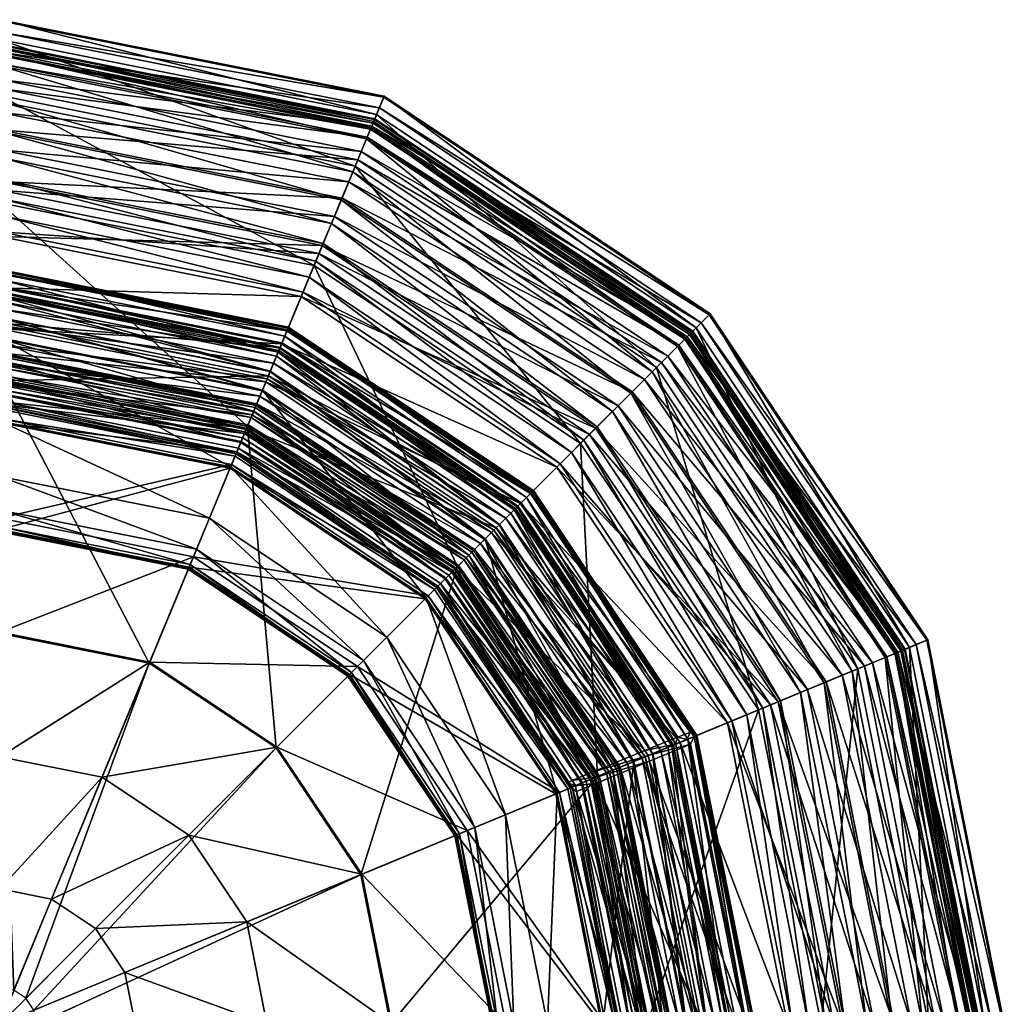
# Model space of a CAD drawing. Header units: inches. Extents: x -379.3 to -319, y -384.5 to -324.2.
# Tile 10 of 10: x -348.5 to -319, y -353.8 to -324.2. Entities that reach past the tile are written whole.
import ezdxf

# ---------------------------------------------------------------- set-up
doc = ezdxf.new("R2010")
doc.units = ezdxf.units.IN
doc.header["$MEASUREMENT"] = 0
doc.layers.get('0').update_dxf_attribs({"color": 36, "true_color": 0x863b08})

msp = doc.modelspace()

# ---------------------------------------------------------------- meshes
at = {"color": 18, "true_color": 0x000000}
mesh = msp.add_polyface(dxfattribs=at)
corners = [(-339.689, -331.582, 1.912), (-349.12, -329.706, 1.912), (-349.12, -326.481, 2.537), (-338.455, -328.603, 2.537), (-349.12, -324.802, 3.476), (-337.812, -327.052, 3.476), (-349.12, -324.21, 4.785), (-337.585, -326.504, 4.785), (-349.12, -324.245, 6.517), (-337.599, -326.537, 6.517), (-349.12, -324.586, 8.188), (-337.729, -326.852, 8.188), (-349.12, -325.187, 9.334), (-337.959, -327.406, 9.334), (-349.12, -326.004, 10.045), (-338.272, -328.162, 10.045), (-349.12, -326.994, 10.405), (-338.651, -329.077, 10.405), (-349.12, -328.115, 10.504), (-339.08, -330.112, 10.504), (-349.12, -329.322, 10.428), (-339.542, -331.227, 10.428), (-339.637, -331.457, 10.395), (-349.12, -329.571, 10.395), (-349.12, -329, 10.541), (-339.418, -330.929, 10.541), (-349.12, -328.344, 10.785), (-339.168, -330.324, 10.785), (-349.12, -327.577, 11.16), (-338.874, -329.615, 11.16), (-349.12, -326.669, 11.697), (-338.526, -328.776, 11.697), (-349.12, -325.593, 12.43), (-338.115, -327.782, 12.43), (-349.12, -325.243, 12.73), (-337.981, -327.459, 12.73), (-349.12, -325.034, 13.653), (-337.901, -327.265, 13.653), (-349.12, -324.948, 15.061), (-337.868, -327.186, 15.061), (-349.12, -324.971, 16.817), (-337.877, -327.207, 16.817), (-349.12, -325.087, 18.782), (-337.921, -327.314, 18.782), (-349.12, -325.28, 20.818), (-337.995, -327.493, 20.818), (-349.12, -325.537, 22.788), (-338.093, -327.73, 22.788), (-349.12, -326.273, 25.424), (-338.375, -328.41, 25.424), (-349.12, -327.517, 27.804), (-338.851, -329.56, 27.804), (-349.12, -329.066, 29.941), (-339.444, -330.99, 29.941)]
mesh.append_faces([[corners[k] for k in face] for face in [(0, 1, 2, 0), (2, 3, 0, 2), (3, 2, 4, 3), (4, 5, 3, 4), (5, 4, 6, 5), (6, 7, 5, 6), (7, 6, 8, 7), (8, 9, 7, 8), (9, 8, 10, 9), (10, 11, 9, 10), (11, 10, 12, 11), (12, 13, 11, 12), (13, 12, 14, 13), (14, 15, 13, 14), (15, 14, 16, 15), (16, 17, 15, 16), (17, 16, 18, 17), (18, 19, 17, 18), (19, 18, 20, 19), (20, 21, 19, 20), (22, 23, 24, 22), (24, 25, 22, 24), (25, 24, 26, 25), (26, 27, 25, 26), (27, 26, 28, 27), (28, 29, 27, 28), (29, 28, 30, 29), (30, 31, 29, 30), (31, 30, 32, 31), (32, 33, 31, 32), (33, 32, 34, 33), (34, 35, 33, 34), (35, 34, 36, 35), (36, 37, 35, 36), (37, 36, 38, 37), (38, 39, 37, 38), (39, 38, 40, 39), (40, 41, 39, 40), (41, 40, 42, 41), (42, 43, 41, 42), (43, 42, 44, 43), (44, 45, 43, 44), (45, 44, 46, 45), (46, 47, 45, 46), (47, 46, 48, 47), (48, 49, 47, 48), (49, 48, 50, 49), (50, 51, 49, 50), (51, 50, 52, 51), (52, 53, 51, 52)]], dxfattribs={"vtx2": -1, "vtx3": -1, "color": 18})
mesh = msp.add_polyface(dxfattribs=at)
corners = [(-321.821, -343.043, 3.476), (-328.226, -333.457, 3.476), (-327.807, -333.038, 4.785), (-321.274, -342.816, 4.785), (-327.832, -333.063, 6.517), (-321.306, -342.83, 6.517), (-328.073, -333.304, 8.188), (-321.621, -342.96, 8.188), (-328.498, -333.728, 9.334), (-328.329, -333.56, 15.061), (-321.955, -343.098, 15.061), (-322.035, -343.131, 13.653), (-328.345, -333.576, 16.817), (-338.455, -328.603, 2.537), (-329.413, -334.644, 2.537), (-331.693, -336.924, 1.912), (-337.812, -327.052, 3.476), (-337.585, -326.504, 4.785), (-337.599, -326.537, 6.517), (-337.729, -326.852, 8.188), (-337.959, -327.406, 9.334), (-338.272, -328.162, 10.045), (-329.076, -334.306, 10.045), (-338.651, -329.077, 10.405), (-329.776, -335.007, 10.405), (-339.08, -330.112, 10.504), (-330.569, -335.799, 10.504), (-338.874, -329.615, 11.16), (-330.188, -335.419, 11.16), (-330.731, -335.961, 10.785), (-338.526, -328.776, 11.697), (-329.546, -334.777, 11.697), (-338.115, -327.782, 12.43), (-328.785, -334.015, 12.43), (-337.981, -327.459, 12.73), (-328.538, -333.769, 12.73), (-337.901, -327.265, 13.653), (-328.39, -333.62, 13.653), (-337.868, -327.186, 15.061), (-337.877, -327.207, 16.817), (-337.921, -327.314, 18.782), (-328.427, -333.658, 18.782), (-337.995, -327.493, 20.818), (-328.564, -333.795, 20.818), (-338.093, -327.73, 22.788), (-328.745, -333.976, 22.788), (-338.375, -328.41, 25.424), (-329.266, -334.496, 25.424), (-338.851, -329.56, 27.804), (-330.146, -335.376, 27.804), (-339.444, -330.99, 29.941)]
mesh.append_faces([[corners[k] for k in face] for face in [(0, 1, 2, 0), (2, 3, 0, 2), (3, 2, 4, 3), (4, 5, 3, 4), (5, 4, 6, 5), (6, 7, 5, 6), (7, 6, 8, 7), (9, 10, 11, 9), (10, 9, 12, 10), (13, 14, 15, 13), (14, 13, 16, 14), (16, 1, 14, 16), (1, 16, 17, 1), (17, 2, 1, 17), (2, 17, 18, 2), (18, 4, 2, 18), (4, 18, 19, 4), (19, 6, 4, 19), (6, 19, 20, 6), (20, 8, 6, 20), (8, 20, 21, 8), (21, 22, 8, 21), (22, 21, 23, 22), (23, 24, 22, 23), (24, 23, 25, 24), (25, 26, 24, 25), (27, 28, 29, 27), (28, 27, 30, 28), (30, 31, 28, 30), (31, 30, 32, 31), (32, 33, 31, 32), (33, 32, 34, 33), (34, 35, 33, 34), (35, 34, 36, 35), (36, 37, 35, 36), (37, 36, 38, 37), (38, 9, 37, 38), (9, 38, 39, 9), (39, 12, 9, 39), (12, 39, 40, 12), (40, 41, 12, 40), (41, 40, 42, 41), (42, 43, 41, 42), (43, 42, 44, 43), (44, 45, 43, 44), (45, 44, 46, 45), (46, 47, 45, 46), (47, 46, 48, 47), (48, 49, 47, 48), (49, 48, 50, 49)]], dxfattribs={"vtx2": -1, "vtx3": -1, "color": 18})
mesh = msp.add_polyface(dxfattribs=at)
corners = [(-339.689, -331.582, 1.912), (-331.693, -336.924, 1.912), (-335.391, -340.621, 1.549), (-338.455, -328.603, 2.537), (-330.569, -335.799, 10.504), (-339.08, -330.112, 10.504), (-339.542, -331.227, 10.428), (-331.422, -336.653, 10.428), (-340.02, -332.383, 10.265), (-332.306, -337.537, 10.265), (-339.834, -331.933, 10.314), (-331.962, -337.193, 10.314), (-339.637, -331.457, 10.395), (-331.598, -336.829, 10.395), (-339.418, -330.929, 10.541), (-331.194, -336.425, 10.541), (-339.168, -330.324, 10.785), (-330.731, -335.961, 10.785), (-338.874, -329.615, 11.16), (-339.444, -330.99, 29.941), (-331.241, -336.471, 29.941), (-330.146, -335.376, 27.804), (-340.074, -332.513, 31.846), (-332.406, -337.636, 31.846), (-340.665, -333.938, 33.529), (-333.497, -338.727, 33.529), (-340.568, -333.705, 90.461), (-333.318, -338.549, 90.461), (-333.684, -338.914, 88.474), (-340.455, -333.432, 92.708), (-333.109, -338.34, 92.708), (-340.47, -333.468, 94.876), (-333.137, -338.368, 94.876), (-340.491, -333.52, 96.454), (-333.177, -338.407, 96.454), (-349.12, -329.322, 10.428), (-349.12, -330.573, 10.265), (-349.12, -330.086, 10.314), (-349.12, -329.571, 10.395), (-349.12, -329.066, 29.941), (-349.12, -330.713, 31.846), (-349.12, -332.256, 33.529), (-349.12, -331.708, 92.708), (-349.12, -331.748, 94.876), (-349.12, -331.804, 96.454), (-333.196, -338.426, 96.793), (-340.502, -333.545, 96.793), (-340.652, -333.907, 99.946), (-333.473, -338.704, 99.946), (-348.952, -331.864, 96.793), (-348.943, -332.258, 99.946), (-340.708, -334.042, 100.232), (-333.577, -338.807, 100.232)]
mesh.append_faces([[corners[k] for k in face] for face in [(0, 1, 2, 0), (1, 0, 3, 1), (4, 5, 6, 4), (6, 7, 4, 6), (7, 6, 8, 7), (8, 9, 7, 8), (9, 8, 10, 9), (10, 11, 9, 10), (11, 10, 12, 11), (12, 13, 11, 12), (13, 12, 14, 13), (14, 15, 13, 14), (15, 14, 16, 15), (16, 17, 15, 16), (17, 16, 18, 17), (19, 20, 21, 19), (20, 19, 22, 20), (22, 23, 20, 22), (23, 22, 24, 23), (24, 25, 23, 24), (26, 27, 28, 26), (27, 26, 29, 27), (29, 30, 27, 29), (30, 29, 31, 30), (31, 32, 30, 31), (32, 31, 33, 32), (33, 34, 32, 33), (6, 35, 36, 6), (36, 8, 6, 36), (8, 36, 37, 8), (37, 10, 8, 37), (10, 37, 38, 10), (38, 12, 10, 38), (19, 39, 40, 19), (40, 22, 19, 40), (22, 40, 41, 22), (41, 24, 22, 41), (42, 29, 26, 42), (29, 42, 43, 29), (43, 31, 29, 43), (31, 43, 44, 31), (44, 33, 31, 44), (45, 46, 47, 45), (47, 48, 45, 47), (46, 49, 50, 46), (50, 47, 46, 50), (33, 46, 45, 33), (46, 33, 44, 46), (47, 51, 52, 47), (51, 47, 50, 51)]], dxfattribs={"vtx2": -1, "vtx3": -1, "color": 18})
mesh = msp.add_polyface(dxfattribs=at)
corners = [(-341.69, -336.412, 1.549), (-349.12, -334.935, 1.549), (-349.12, -329.706, 1.912), (-339.689, -331.582, 1.912), (-340.665, -333.938, 33.529), (-349.12, -332.256, 33.529), (-349.12, -333.488, 35.001), (-341.136, -335.077, 35.001), (-349.12, -334.206, 36.275), (-341.411, -335.74, 36.275), (-349.12, -334.238, 36.417), (-349.12, -334.223, 36.841), (-341.417, -335.755, 36.841), (-341.421, -335.764, 36.695), (-349.12, -334.226, 36.999), (-341.418, -335.758, 36.999), (-349.12, -333.783, 40.322), (-341.249, -335.349, 40.322), (-341.502, -335.959, 40.089), (-349.12, -333.155, 40.562), (-341.008, -334.768, 40.562), (-349.12, -332.659, 40.908), (-340.819, -334.31, 40.908), (-349.12, -332.398, 41.463), (-340.719, -334.069, 41.463), (-349.12, -332.473, 42.327), (-340.747, -334.138, 42.327), (-349.12, -332.883, 43.321), (-340.904, -334.517, 43.321), (-349.12, -333.386, 43.804), (-341.097, -334.982, 43.804), (-349.12, -333.954, 44.071), (-341.314, -335.507, 44.071), (-349.12, -334.558, 44.418), (-341.24, -335.327, 86.712), (-349.12, -333.759, 86.712), (-349.12, -333.144, 87.242), (-341.004, -334.758, 87.242), (-349.12, -332.52, 88.474), (-340.766, -334.182, 88.474), (-349.12, -332.004, 90.461), (-340.568, -333.705, 90.461), (-349.12, -331.708, 92.708), (-340.708, -334.042, 100.232), (-348.941, -332.405, 100.232), (-348.941, -333.325, 101.096), (-341.061, -334.894, 101.097), (-348.94, -335.032, 101.513), (-349.119, -332.024, 96.972), (-349.119, -333.291, 97.801), (-349.11, -333.291, 100.896), (-349.11, -332.407, 100.033), (-349.119, -334.998, 98.206), (-349.11, -334.998, 101.337), (-348.952, -331.864, 96.793), (-349.12, -331.804, 96.454), (-348.943, -332.258, 99.946), (-340.502, -333.545, 96.793)]
mesh.append_faces([[corners[k] for k in face] for face in [(0, 1, 2, 0), (2, 3, 0, 2), (4, 5, 6, 4), (6, 7, 4, 6), (7, 6, 8, 7), (8, 9, 7, 8), (9, 8, 10, 9), (11, 12, 13, 11), (12, 11, 14, 12), (14, 15, 12, 14), (16, 17, 18, 16), (17, 16, 19, 17), (19, 20, 17, 19), (20, 19, 21, 20), (21, 22, 20, 21), (22, 21, 23, 22), (23, 24, 22, 23), (24, 23, 25, 24), (25, 26, 24, 25), (26, 25, 27, 26), (27, 28, 26, 27), (28, 27, 29, 28), (29, 30, 28, 29), (30, 29, 31, 30), (31, 32, 30, 31), (32, 31, 33, 32), (34, 35, 36, 34), (36, 37, 34, 36), (37, 36, 38, 37), (38, 39, 37, 38), (39, 38, 40, 39), (40, 41, 39, 40), (41, 40, 42, 41), (43, 44, 45, 43), (45, 46, 43, 45), (46, 45, 47, 46), (48, 49, 50, 48), (50, 51, 48, 50), (49, 52, 53, 49), (53, 50, 49, 53), (48, 54, 55, 48), (55, 54, 57, 55), (56, 44, 43, 56), (44, 51, 50, 44), (50, 45, 44, 50), (45, 50, 53, 45), (53, 47, 45, 53), (54, 48, 51, 54), (51, 56, 54, 51)]], dxfattribs={"vtx2": -1, "vtx3": -1, "color": 18})
mesh.append_faces([[corners[k] for k in face] for face in [(51, 44, 56, 51)]], dxfattribs={"vtx3": -1, "color": 18})
mesh = msp.add_polyface(dxfattribs=at)
corners = [(-335.391, -340.621, 1.549), (-341.69, -336.412, 1.549), (-339.689, -331.582, 1.912), (-333.497, -338.727, 33.529), (-340.665, -333.938, 33.529), (-341.136, -335.077, 35.001), (-334.368, -339.599, 35.001), (-341.411, -335.74, 36.275), (-334.876, -340.106, 36.275), (-341.423, -335.769, 36.417), (-334.898, -340.128, 36.417), (-341.425, -335.773, 36.555), (-334.901, -340.132, 36.555), (-341.421, -335.764, 36.695), (-334.895, -340.125, 36.695), (-341.417, -335.755, 36.841), (-334.888, -340.118, 36.841), (-341.418, -335.758, 36.999), (-334.89, -340.12, 36.999), (-341.429, -335.783, 37.175), (-334.909, -340.14, 37.175), (-341.454, -335.844, 37.373), (-334.956, -340.186, 37.373), (-341.505, -335.967, 37.622), (-335.049, -340.28, 37.622), (-335.043, -340.274, 40.089), (-341.502, -335.959, 40.089), (-341.249, -335.349, 40.322), (-334.577, -339.807, 40.322), (-341.008, -334.768, 40.562), (-334.132, -339.363, 40.562), (-340.819, -334.31, 40.908), (-333.782, -339.012, 40.908), (-340.719, -334.069, 41.463), (-333.597, -338.828, 41.463), (-340.747, -334.138, 42.327), (-333.65, -338.88, 42.327), (-340.904, -334.517, 43.321), (-333.94, -339.17, 43.321), (-341.097, -334.982, 43.804), (-334.296, -339.526, 43.804), (-341.314, -335.507, 44.071), (-334.698, -339.928, 44.071), (-341.546, -336.065, 44.418), (-335.124, -340.355, 44.418), (-334.56, -339.79, 86.712), (-341.24, -335.327, 86.712), (-341.004, -334.758, 87.242), (-334.124, -339.355, 87.242), (-340.766, -334.182, 88.474), (-333.684, -338.914, 88.474), (-340.568, -333.705, 90.461), (-333.577, -338.807, 100.232), (-340.708, -334.042, 100.232), (-341.061, -334.894, 101.097), (-334.228, -339.459, 101.097), (-341.714, -336.471, 101.514), (-335.436, -340.666, 101.514), (-333.196, -338.426, 96.793), (-333.177, -338.407, 96.454), (-340.491, -333.52, 96.454), (-333.473, -338.704, 99.946), (-340.652, -333.907, 99.946)]
mesh.append_faces([[corners[k] for k in face] for face in [(0, 1, 2, 0), (3, 4, 5, 3), (5, 6, 3, 5), (6, 5, 7, 6), (7, 8, 6, 7), (8, 7, 9, 8), (9, 10, 8, 9), (10, 9, 11, 10), (11, 12, 10, 11), (12, 11, 13, 12), (13, 14, 12, 13), (14, 13, 15, 14), (15, 16, 14, 15), (16, 15, 17, 16), (17, 18, 16, 17), (18, 17, 19, 18), (19, 20, 18, 19), (20, 19, 21, 20), (21, 22, 20, 21), (22, 21, 23, 22), (23, 24, 22, 23), (25, 26, 27, 25), (27, 28, 25, 27), (28, 27, 29, 28), (29, 30, 28, 29), (30, 29, 31, 30), (31, 32, 30, 31), (32, 31, 33, 32), (33, 34, 32, 33), (34, 33, 35, 34), (35, 36, 34, 35), (36, 35, 37, 36), (37, 38, 36, 37), (38, 37, 39, 38), (39, 40, 38, 39), (40, 39, 41, 40), (41, 42, 40, 41), (42, 41, 43, 42), (43, 44, 42, 43), (45, 46, 47, 45), (47, 48, 45, 47), (48, 47, 49, 48), (49, 50, 48, 49), (50, 49, 51, 50), (52, 53, 54, 52), (54, 55, 52, 54), (55, 54, 56, 55), (56, 57, 55, 56), (58, 59, 60, 58), (52, 61, 62, 52)]], dxfattribs={"vtx2": -1, "vtx3": -1, "color": 18})
mesh = msp.add_polyface(dxfattribs=at)
corners = [(-326.351, -344.919, 1.912), (-331.693, -336.924, 1.912), (-329.413, -334.644, 2.537), (-323.372, -343.685, 2.537), (-328.226, -333.457, 3.476), (-321.821, -343.043, 3.476), (-328.498, -333.728, 9.334), (-322.176, -343.19, 9.334), (-321.621, -342.96, 8.188), (-329.076, -334.306, 10.045), (-322.931, -343.503, 10.045), (-329.776, -335.007, 10.405), (-323.846, -343.882, 10.405), (-330.569, -335.799, 10.504), (-324.881, -344.31, 10.504), (-331.422, -336.653, 10.428), (-325.997, -344.772, 10.428), (-332.306, -337.537, 10.265), (-327.152, -345.251, 10.265), (-331.962, -337.193, 10.314), (-326.702, -345.065, 10.314), (-331.598, -336.829, 10.395), (-326.227, -344.868, 10.395), (-331.194, -336.425, 10.541), (-325.699, -344.649, 10.541), (-330.731, -335.961, 10.785), (-325.093, -344.398, 10.785), (-330.188, -335.419, 11.16), (-324.384, -344.104, 11.16), (-329.546, -334.777, 11.697), (-323.545, -343.757, 11.697), (-328.785, -334.015, 12.43), (-322.551, -343.345, 12.43), (-328.538, -333.769, 12.73), (-322.228, -343.212, 12.73), (-328.39, -333.62, 13.653), (-322.035, -343.131, 13.653), (-328.329, -333.56, 15.061), (-328.345, -333.576, 16.817), (-321.976, -343.107, 16.817), (-321.955, -343.098, 15.061), (-328.427, -333.658, 18.782), (-322.084, -343.151, 18.782), (-328.564, -333.795, 20.818), (-322.263, -343.226, 20.818), (-328.745, -333.976, 22.788), (-322.5, -343.324, 22.788), (-329.266, -334.496, 25.424), (-323.179, -343.605, 25.424), (-330.146, -335.376, 27.804), (-324.329, -344.082, 27.804), (-331.241, -336.471, 29.941), (-325.76, -344.674, 29.941), (-332.406, -337.636, 31.846), (-333.177, -338.407, 96.454), (-333.196, -338.426, 96.793), (-328.409, -345.59, 96.793), (-333.473, -338.704, 99.946), (-333.577, -338.807, 100.232), (-328.913, -345.787, 100.232)]
mesh.append_faces([[corners[k] for k in face] for face in [(0, 1, 2, 0), (2, 3, 0, 2), (3, 2, 4, 3), (4, 5, 3, 4), (6, 7, 8, 6), (7, 6, 9, 7), (9, 10, 7, 9), (10, 9, 11, 10), (11, 12, 10, 11), (12, 11, 13, 12), (13, 14, 12, 13), (14, 13, 15, 14), (15, 16, 14, 15), (16, 15, 17, 16), (17, 18, 16, 17), (18, 17, 19, 18), (19, 20, 18, 19), (20, 19, 21, 20), (21, 22, 20, 21), (22, 21, 23, 22), (23, 24, 22, 23), (24, 23, 25, 24), (25, 26, 24, 25), (26, 25, 27, 26), (27, 28, 26, 27), (28, 27, 29, 28), (29, 30, 28, 29), (30, 29, 31, 30), (31, 32, 30, 31), (32, 31, 33, 32), (33, 34, 32, 33), (34, 33, 35, 34), (35, 36, 34, 35), (36, 35, 37, 36), (38, 39, 40, 38), (39, 38, 41, 39), (41, 42, 39, 41), (42, 41, 43, 42), (43, 44, 42, 43), (44, 43, 45, 44), (45, 46, 44, 45), (46, 45, 47, 46), (47, 48, 46, 47), (48, 47, 49, 48), (49, 50, 48, 49), (50, 49, 51, 50), (51, 52, 50, 51), (52, 51, 53, 52), (54, 55, 56, 54), (57, 58, 59, 57)]], dxfattribs={"vtx2": -1, "vtx3": -1, "color": 18})
mesh = msp.add_polyface(dxfattribs=at)
corners = [(-349.12, -334.238, 36.417), (-341.423, -335.769, 36.417), (-341.411, -335.74, 36.275), (-349.12, -334.242, 36.555), (-341.425, -335.773, 36.555), (-349.12, -334.233, 36.695), (-341.421, -335.764, 36.695), (-349.12, -334.223, 36.841), (-341.418, -335.758, 36.999), (-349.12, -334.226, 36.999), (-349.12, -334.253, 37.175), (-341.429, -335.783, 37.175), (-349.12, -334.319, 37.373), (-341.454, -335.844, 37.373), (-349.12, -334.452, 37.622), (-341.505, -335.967, 37.622), (-349.12, -334.65, 37.925), (-341.581, -336.149, 37.925), (-349.12, -334.88, 38.254), (-341.669, -336.362, 38.254), (-349.12, -335.108, 38.579), (-341.756, -336.573, 38.579), (-349.12, -335.302, 38.871), (-341.83, -336.752, 38.871), (-349.12, -335.429, 39.099), (-341.879, -336.869, 39.099), (-349.12, -335.454, 39.235), (-341.888, -336.892, 39.235), (-349.12, -335.034, 39.76), (-341.728, -336.504, 39.76), (-349.12, -334.444, 40.089), (-341.502, -335.959, 40.089), (-349.12, -333.783, 40.322), (-349.12, -334.558, 44.418), (-341.546, -336.065, 44.418), (-341.314, -335.507, 44.071), (-349.12, -335.169, 45.139), (-341.779, -336.629, 45.139), (-349.12, -335.757, 46.53), (-342.194, -337.631, 86.153), (-349.12, -336.254, 86.153), (-349.12, -333.759, 86.712), (-341.24, -335.327, 86.712), (-348.94, -335.032, 101.513), (-341.714, -336.471, 101.514), (-341.061, -334.894, 101.097), (-348.94, -335.683, 101.72), (-341.962, -337.071, 101.72), (-349.119, -334.998, 98.206), (-349.119, -335.651, 98.415), (-349.11, -335.645, 101.54), (-349.11, -334.998, 101.337), (-348.952, -335.854, 98.461), (-349.289, -335.69, 98.239), (-348.943, -335.848, 101.602), (-349.12, -335.822, 98.121), (-342.029, -337.232, 98.121), (-349.12, -335.822, 94.946), (-349.12, -335.899, 94.624), (-342.059, -337.304, 94.624), (-342.026, -337.224, 101.602)]
mesh.append_faces([[corners[k] for k in face] for face in [(0, 1, 2, 0), (1, 0, 3, 1), (3, 4, 1, 3), (4, 3, 5, 4), (5, 6, 4, 5), (6, 5, 7, 6), (8, 9, 10, 8), (10, 11, 8, 10), (11, 10, 12, 11), (12, 13, 11, 12), (13, 12, 14, 13), (14, 15, 13, 14), (15, 14, 16, 15), (16, 17, 15, 16), (17, 16, 18, 17), (18, 19, 17, 18), (19, 18, 20, 19), (20, 21, 19, 20), (21, 20, 22, 21), (22, 23, 21, 22), (23, 22, 24, 23), (24, 25, 23, 24), (25, 24, 26, 25), (26, 27, 25, 26), (27, 26, 28, 27), (28, 29, 27, 28), (29, 28, 30, 29), (30, 31, 29, 30), (31, 30, 32, 31), (33, 34, 35, 33), (34, 33, 36, 34), (36, 37, 34, 36), (37, 36, 38, 37), (39, 40, 41, 39), (41, 42, 39, 41), (43, 44, 45, 43), (44, 43, 46, 44), (46, 47, 44, 46), (48, 49, 50, 48), (50, 51, 48, 50), (52, 49, 53, 52), (52, 55, 56, 52), (57, 58, 59, 57), (43, 51, 50, 43), (50, 46, 43, 50), (46, 54, 60, 46), (49, 52, 54, 49), (54, 50, 49, 54)]], dxfattribs={"vtx2": -1, "vtx3": -1, "color": 18})
mesh.append_faces([[corners[k] for k in face] for face in [(54, 46, 50, 54)]], dxfattribs={"vtx3": -1, "color": 18})
mesh = msp.add_polyface(dxfattribs=at)
corners = [(-335.391, -340.621, 1.549), (-331.182, -346.92, 1.549), (-338.288, -349.864, 1.392), (-332.438, -347.441, 48.885), (-336.352, -341.583, 48.885), (-338.623, -343.854, 83.429), (-337.502, -342.733, 85.537), (-333.941, -348.063, 85.537), (-334.866, -348.446, 84.917), (-336.323, -341.554, 86.153), (-332.326, -347.394, 94.088), (-336.267, -341.497, 94.088), (-338.384, -343.615, 94.255), (-340.83, -346.06, 1.392), (-344.633, -343.519, 1.392), (-341.69, -336.412, 1.549), (-335.972, -341.203, 46.53), (-342.004, -337.172, 46.53), (-342.21, -337.669, 48.885), (-343.439, -340.636, 83.429), (-343.456, -340.677, 83.548), (-338.654, -343.885, 83.548), (-343.466, -340.7, 83.87), (-338.672, -343.903, 83.87), (-343.406, -340.556, 84.344), (-338.562, -343.793, 84.344), (-343.216, -340.097, 84.917), (-338.21, -343.441, 84.917), (-342.832, -339.171, 85.537), (-342.194, -337.631, 86.153), (-342.164, -337.557, 94.088), (-343.31, -340.324, 94.255), (-344.619, -343.485, 94.323), (-340.804, -346.034, 94.323), (-349.12, -342.627, 1.392), (-348.695, -353.325, 1.387), (-349.12, -334.935, 1.549), (-349.12, -339.506, 83.429), (-349.12, -339.55, 83.548), (-349.12, -339.575, 83.87), (-349.12, -339.42, 84.344), (-349.12, -338.922, 84.917), (-349.12, -337.921, 85.537), (-349.12, -339.168, 94.255), (-349.12, -342.59, 94.323), (-349.12, -346.332, 94.314), (-336.073, -341.303, 94.624), (-342.059, -337.304, 94.624), (-336.018, -341.248, 98.461), (-336.018, -341.248, 98.121), (-332.001, -347.26, 98.121), (-342.029, -337.232, 98.461), (-336.018, -341.248, 94.946), (-332.073, -347.289, 94.624), (-342.029, -337.232, 94.946), (-336.012, -341.242, 101.602), (-335.895, -341.125, 101.72), (-341.962, -337.071, 101.72), (-332.093, -347.107, 101.602)]
mesh.append_faces([[corners[k] for k in face] for face in [(0, 1, 2, 0), (3, 4, 5, 3), (6, 7, 8, 6), (7, 6, 9, 7), (10, 11, 12, 10), (13, 14, 15, 13), (15, 0, 13, 15), (16, 17, 18, 16), (18, 4, 16, 18), (4, 18, 19, 4), (19, 5, 4, 19), (5, 19, 20, 5), (20, 21, 5, 20), (21, 20, 22, 21), (22, 23, 21, 22), (23, 22, 24, 23), (24, 25, 23, 24), (25, 24, 26, 25), (26, 27, 25, 26), (27, 26, 28, 27), (28, 6, 27, 28), (6, 28, 29, 6), (29, 9, 6, 29), (11, 30, 31, 11), (31, 12, 11, 31), (12, 31, 32, 12), (32, 33, 12, 32), (34, 14, 35, 34), (14, 34, 36, 14), (37, 19, 18, 37), (19, 37, 38, 19), (38, 20, 19, 38), (20, 38, 39, 20), (39, 22, 20, 39), (22, 39, 40, 22), (40, 24, 22, 40), (24, 40, 41, 24), (41, 26, 24, 41), (26, 41, 42, 26), (31, 43, 44, 31), (44, 32, 31, 44), (32, 44, 45, 32), (46, 47, 30, 46), (30, 11, 46, 30), (48, 49, 50, 48), (49, 48, 51, 49), (52, 46, 53, 52), (46, 52, 54, 46), (55, 56, 57, 55), (56, 55, 58, 56)]], dxfattribs={"vtx2": -1, "vtx3": -1, "color": 18})
mesh = msp.add_polyface(dxfattribs=at)
corners = [(-335.049, -340.28, 37.622), (-341.505, -335.967, 37.622), (-341.581, -336.149, 37.925), (-335.189, -340.42, 37.925), (-341.669, -336.362, 38.254), (-335.352, -340.582, 38.254), (-341.756, -336.573, 38.579), (-335.514, -340.744, 38.579), (-341.83, -336.752, 38.871), (-335.651, -340.881, 38.871), (-341.879, -336.869, 39.099), (-335.74, -340.971, 39.099), (-341.888, -336.892, 39.235), (-335.758, -340.988, 39.235), (-341.728, -336.504, 39.76), (-335.461, -340.692, 39.76), (-341.502, -335.959, 40.089), (-335.043, -340.274, 40.089), (-335.124, -340.355, 44.418), (-341.546, -336.065, 44.418), (-341.779, -336.629, 45.139), (-335.556, -340.787, 45.139), (-342.004, -337.172, 46.53), (-335.972, -341.203, 46.53), (-336.323, -341.554, 86.153), (-342.194, -337.631, 86.153), (-341.24, -335.327, 86.712), (-334.56, -339.79, 86.712), (-335.436, -340.666, 101.514), (-341.714, -336.471, 101.514), (-341.962, -337.071, 101.72), (-335.895, -341.125, 101.72), (-349.12, -334.935, 1.549), (-341.69, -336.412, 1.549), (-344.633, -343.519, 1.392), (-349.12, -335.757, 46.53), (-349.12, -336.294, 48.885), (-342.21, -337.669, 48.885), (-349.12, -339.506, 83.429), (-349.12, -337.921, 85.537), (-342.832, -339.171, 85.537), (-343.216, -340.097, 84.917), (-349.12, -336.254, 86.153), (-342.164, -337.557, 94.088), (-349.12, -336.173, 94.088), (-349.12, -339.168, 94.255), (-343.31, -340.324, 94.255), (-336.018, -341.248, 98.121), (-342.029, -337.232, 98.121), (-342.029, -337.232, 94.946), (-336.018, -341.248, 94.946), (-349.12, -335.822, 98.121), (-349.12, -335.822, 94.946), (-342.059, -337.304, 94.624), (-349.12, -335.899, 94.624), (-348.952, -335.854, 98.461), (-342.029, -337.232, 98.461), (-342.026, -337.224, 101.602), (-348.943, -335.848, 101.602), (-336.018, -341.248, 98.461), (-336.012, -341.242, 101.602), (-336.073, -341.303, 94.624), (-348.94, -335.683, 101.72)]
mesh.append_faces([[corners[k] for k in face] for face in [(0, 1, 2, 0), (2, 3, 0, 2), (3, 2, 4, 3), (4, 5, 3, 4), (5, 4, 6, 5), (6, 7, 5, 6), (7, 6, 8, 7), (8, 9, 7, 8), (9, 8, 10, 9), (10, 11, 9, 10), (11, 10, 12, 11), (12, 13, 11, 12), (13, 12, 14, 13), (14, 15, 13, 14), (15, 14, 16, 15), (16, 17, 15, 16), (18, 19, 20, 18), (20, 21, 18, 20), (21, 20, 22, 21), (22, 23, 21, 22), (24, 25, 26, 24), (26, 27, 24, 26), (28, 29, 30, 28), (30, 31, 28, 30), (32, 33, 34, 32), (35, 22, 20, 35), (22, 35, 36, 22), (36, 37, 22, 36), (37, 36, 38, 37), (39, 40, 41, 39), (40, 39, 42, 40), (42, 25, 40, 42), (43, 44, 45, 43), (45, 46, 43, 45), (47, 48, 49, 47), (49, 50, 47, 49), (48, 51, 52, 48), (52, 49, 48, 52), (53, 54, 44, 53), (44, 43, 53, 44), (55, 56, 57, 55), (57, 58, 55, 57), (56, 59, 60, 56), (60, 57, 56, 60), (56, 48, 47, 56), (48, 56, 55, 48), (49, 53, 61, 49), (53, 49, 52, 53), (57, 30, 62, 57), (30, 57, 60, 30)]], dxfattribs={"vtx2": -1, "vtx3": -1, "color": 18})
mesh = msp.add_polyface(dxfattribs=at)
corners = [(-331.182, -346.92, 1.549), (-335.391, -340.621, 1.549), (-331.693, -336.924, 1.912), (-326.351, -344.919, 1.912), (-332.406, -337.636, 31.846), (-327.282, -345.305, 31.846), (-325.76, -344.674, 29.941), (-333.497, -338.727, 33.529), (-328.707, -345.895, 33.529), (-334.368, -339.599, 35.001), (-329.846, -346.367, 35.001), (-334.876, -340.106, 36.275), (-330.509, -346.642, 36.275), (-334.898, -340.128, 36.417), (-330.538, -346.653, 36.417), (-334.888, -340.118, 36.841), (-330.525, -346.648, 36.841), (-330.534, -346.652, 36.695), (-334.89, -340.12, 36.999), (-330.527, -346.649, 36.999), (-334.577, -339.807, 40.322), (-330.118, -346.48, 40.322), (-330.728, -346.732, 40.089), (-334.132, -339.363, 40.562), (-329.537, -346.239, 40.562), (-333.782, -339.012, 40.908), (-329.08, -346.049, 40.908), (-333.597, -338.828, 41.463), (-328.838, -345.949, 41.463), (-333.65, -338.88, 42.327), (-328.907, -345.978, 42.327), (-333.94, -339.17, 43.321), (-329.286, -346.135, 43.321), (-334.296, -339.526, 43.804), (-329.751, -346.328, 43.804), (-334.698, -339.928, 44.071), (-330.276, -346.545, 44.071), (-335.124, -340.355, 44.418), (-330.096, -346.47, 86.712), (-334.56, -339.79, 86.712), (-334.124, -339.355, 87.242), (-329.527, -346.235, 87.242), (-333.684, -338.914, 88.474), (-328.951, -345.996, 88.474), (-333.318, -338.549, 90.461), (-328.474, -345.799, 90.461), (-333.109, -338.34, 92.708), (-328.201, -345.685, 92.708), (-333.137, -338.368, 94.876), (-328.238, -345.701, 94.876), (-333.177, -338.407, 96.454), (-328.289, -345.722, 96.454), (-328.913, -345.787, 100.232), (-333.577, -338.807, 100.232), (-334.228, -339.459, 101.097), (-329.764, -346.139, 101.096), (-335.436, -340.666, 101.514), (-328.409, -345.59, 96.793), (-333.196, -338.426, 96.793), (-333.473, -338.704, 99.946), (-328.777, -345.733, 99.946), (-328.493, -345.806, 96.972)]
mesh.append_faces([[corners[k] for k in face] for face in [(0, 1, 2, 0), (2, 3, 0, 2), (4, 5, 6, 4), (5, 4, 7, 5), (7, 8, 5, 7), (8, 7, 9, 8), (9, 10, 8, 9), (10, 9, 11, 10), (11, 12, 10, 11), (12, 11, 13, 12), (13, 14, 12, 13), (15, 16, 17, 15), (16, 15, 18, 16), (18, 19, 16, 18), (20, 21, 22, 20), (21, 20, 23, 21), (23, 24, 21, 23), (24, 23, 25, 24), (25, 26, 24, 25), (26, 25, 27, 26), (27, 28, 26, 27), (28, 27, 29, 28), (29, 30, 28, 29), (30, 29, 31, 30), (31, 32, 30, 31), (32, 31, 33, 32), (33, 34, 32, 33), (34, 33, 35, 34), (35, 36, 34, 35), (36, 35, 37, 36), (38, 39, 40, 38), (40, 41, 38, 40), (41, 40, 42, 41), (42, 43, 41, 42), (43, 42, 44, 43), (44, 45, 43, 44), (45, 44, 46, 45), (46, 47, 45, 46), (47, 46, 48, 47), (48, 49, 47, 48), (49, 48, 50, 49), (50, 51, 49, 50), (52, 53, 54, 52), (54, 55, 52, 54), (55, 54, 56, 55), (57, 58, 59, 57), (59, 60, 57, 59), (51, 57, 61, 51), (57, 51, 50, 57), (52, 60, 59, 52)]], dxfattribs={"vtx2": -1, "vtx3": -1, "color": 18})
mesh = msp.add_polyface(dxfattribs=at)
corners = [(-330.538, -346.653, 36.417), (-334.898, -340.128, 36.417), (-334.901, -340.132, 36.555), (-330.542, -346.655, 36.555), (-334.895, -340.125, 36.695), (-330.534, -346.652, 36.695), (-334.888, -340.118, 36.841), (-330.527, -346.649, 36.999), (-334.89, -340.12, 36.999), (-334.909, -340.14, 37.175), (-330.553, -346.66, 37.175), (-334.956, -340.186, 37.373), (-330.613, -346.685, 37.373), (-335.049, -340.28, 37.622), (-330.736, -346.735, 37.622), (-335.189, -340.42, 37.925), (-330.919, -346.811, 37.925), (-335.352, -340.582, 38.254), (-331.131, -346.899, 38.254), (-335.514, -340.744, 38.579), (-331.342, -346.987, 38.579), (-335.651, -340.881, 38.871), (-331.522, -347.061, 38.871), (-335.74, -340.971, 39.099), (-331.638, -347.109, 39.099), (-335.758, -340.988, 39.235), (-331.662, -347.119, 39.235), (-335.461, -340.692, 39.76), (-331.274, -346.958, 39.76), (-335.043, -340.274, 40.089), (-330.728, -346.732, 40.089), (-334.577, -339.807, 40.322), (-335.124, -340.355, 44.418), (-330.834, -346.776, 44.418), (-330.276, -346.545, 44.071), (-335.556, -340.787, 45.139), (-331.398, -347.01, 45.139), (-335.972, -341.203, 46.53), (-331.942, -347.235, 46.53), (-336.352, -341.583, 48.885), (-332.438, -347.441, 48.885), (-336.323, -341.554, 86.153), (-332.4, -347.425, 86.153), (-333.941, -348.063, 85.537), (-334.56, -339.79, 86.712), (-330.096, -346.47, 86.712), (-335.436, -340.666, 101.514), (-331.341, -346.791, 101.513), (-329.764, -346.139, 101.096), (-335.895, -341.125, 101.72), (-331.942, -347.04, 101.72), (-332.001, -347.26, 98.121), (-336.018, -341.248, 98.121), (-336.018, -341.248, 94.946), (-332.001, -347.26, 94.946), (-332.073, -347.289, 94.624), (-336.073, -341.303, 94.624), (-336.267, -341.497, 94.088), (-332.326, -347.394, 94.088), (-336.018, -341.248, 98.461), (-332.096, -347.118, 98.461), (-332.093, -347.107, 101.602), (-336.012, -341.242, 101.602)]
mesh.append_faces([[corners[k] for k in face] for face in [(0, 1, 2, 0), (2, 3, 0, 2), (3, 2, 4, 3), (4, 5, 3, 4), (5, 4, 6, 5), (7, 8, 9, 7), (9, 10, 7, 9), (10, 9, 11, 10), (11, 12, 10, 11), (12, 11, 13, 12), (13, 14, 12, 13), (14, 13, 15, 14), (15, 16, 14, 15), (16, 15, 17, 16), (17, 18, 16, 17), (18, 17, 19, 18), (19, 20, 18, 19), (20, 19, 21, 20), (21, 22, 20, 21), (22, 21, 23, 22), (23, 24, 22, 23), (24, 23, 25, 24), (25, 26, 24, 25), (26, 25, 27, 26), (27, 28, 26, 27), (28, 27, 29, 28), (29, 30, 28, 29), (30, 29, 31, 30), (32, 33, 34, 32), (33, 32, 35, 33), (35, 36, 33, 35), (36, 35, 37, 36), (37, 38, 36, 37), (38, 37, 39, 38), (39, 40, 38, 39), (41, 42, 43, 41), (42, 41, 44, 42), (44, 45, 42, 44), (46, 47, 48, 46), (47, 46, 49, 47), (49, 50, 47, 49), (51, 52, 53, 51), (53, 54, 51, 53), (55, 56, 57, 55), (57, 58, 55, 57), (59, 60, 61, 59), (61, 62, 59, 61), (51, 60, 59, 51), (61, 50, 49, 61)]], dxfattribs={"vtx2": -1, "vtx3": -1, "color": 18})
mesh = msp.add_polyface(dxfattribs=at)
corners = [(-348.01, -354.35, 1.387), (-348.095, -353.926, 1.387), (-338.288, -349.864, 1.392), (-337.396, -354.35, 1.392), (-331.182, -346.92, 1.549), (-334.275, -354.35, 83.429), (-335.405, -348.67, 83.429), (-335.446, -348.686, 83.548), (-334.32, -354.35, 83.548), (-335.47, -348.696, 83.87), (-334.345, -354.35, 83.87), (-335.326, -348.637, 84.344), (-334.189, -354.35, 84.344), (-333.938, -354.35, 94.255), (-335.093, -348.54, 94.255), (-338.255, -349.85, 94.323), (-337.359, -354.35, 94.323), (-341.712, -351.282, 94.314), (-341.102, -354.35, 94.314), (-345.366, -352.796, 94.255), (-345.057, -354.35, 94.255), (-349.12, -354.35, 94.172), (-348.335, -353.566, 1.387), (-340.83, -346.06, 1.392), (-335.391, -340.621, 1.549), (-338.623, -343.854, 83.429), (-332.438, -347.441, 48.885), (-338.654, -343.885, 83.548), (-338.672, -343.903, 83.87), (-338.562, -343.793, 84.344), (-338.21, -343.441, 84.917), (-334.866, -348.446, 84.917), (-337.502, -342.733, 85.537), (-338.384, -343.615, 94.255), (-332.326, -347.394, 94.088), (-340.804, -346.034, 94.323), (-343.45, -348.681, 94.314), (-346.247, -351.478, 94.255), (-348.695, -353.325, 1.387), (-344.633, -343.519, 1.392), (-344.619, -343.485, 94.323), (-346.051, -346.942, 94.314), (-347.565, -350.597, 94.255), (-349.12, -353.241, 1.387), (-349.12, -342.627, 1.392), (-349.12, -346.332, 94.314), (-349.12, -350.288, 94.255)]
mesh.append_faces([[corners[k] for k in face] for face in [(0, 1, 2, 0), (2, 3, 0, 2), (3, 2, 4, 3), (5, 6, 7, 5), (7, 8, 5, 7), (8, 7, 9, 8), (9, 10, 8, 9), (10, 9, 11, 10), (11, 12, 10, 11), (13, 14, 15, 13), (15, 16, 13, 15), (16, 15, 17, 16), (17, 18, 16, 17), (18, 17, 19, 18), (19, 20, 18, 19), (1, 22, 23, 1), (23, 2, 1, 23), (2, 23, 24, 2), (25, 6, 26, 25), (6, 25, 27, 6), (27, 7, 6, 27), (7, 27, 28, 7), (28, 9, 7, 28), (9, 28, 29, 9), (29, 11, 9, 29), (11, 29, 30, 11), (30, 31, 11, 30), (31, 30, 32, 31), (33, 14, 34, 33), (14, 33, 35, 14), (35, 15, 14, 35), (15, 35, 36, 15), (36, 17, 15, 36), (17, 36, 37, 17), (37, 19, 17, 37), (22, 38, 39, 22), (39, 23, 22, 39), (35, 40, 41, 35), (41, 36, 35, 41), (36, 41, 42, 36), (42, 37, 36, 42), (38, 43, 44, 38), (45, 41, 40, 45), (41, 45, 46, 41), (46, 42, 41, 46)]], dxfattribs={"vtx2": -1, "vtx3": -1, "color": 18})
mesh.append_faces([[corners[k] for k in face] for face in [(20, 19, 21, 20), (19, 37, 21, 19), (37, 42, 21, 37), (42, 46, 21, 42)]], dxfattribs={"vtx3": -1, "color": 18})
mesh = msp.add_polyface(dxfattribs=at)
corners = [(-329.704, -354.35, 1.549), (-331.182, -346.92, 1.549), (-326.351, -344.919, 1.912), (-328.258, -354.35, 35.001), (-329.846, -346.367, 35.001), (-330.509, -346.642, 36.275), (-328.976, -354.35, 36.275), (-330.538, -346.653, 36.417), (-329.007, -354.35, 36.417), (-330.542, -346.655, 36.555), (-329.012, -354.35, 36.555), (-330.534, -346.652, 36.695), (-329.003, -354.35, 36.695), (-330.525, -346.648, 36.841), (-328.993, -354.35, 36.841), (-330.527, -346.649, 36.999), (-328.995, -354.35, 36.999), (-330.553, -346.66, 37.175), (-329.023, -354.35, 37.175), (-330.613, -346.685, 37.373), (-329.089, -354.35, 37.373), (-330.736, -346.735, 37.622), (-329.213, -354.35, 40.089), (-330.728, -346.732, 40.089), (-330.118, -346.48, 40.322), (-328.553, -354.35, 40.322), (-329.537, -346.239, 40.562), (-330.276, -346.545, 44.071), (-328.724, -354.35, 44.071), (-328.156, -354.35, 43.804), (-330.834, -346.776, 44.418), (-330.096, -346.47, 86.712), (-328.529, -354.35, 86.712), (-331.023, -354.35, 86.153), (-329.527, -346.235, 87.242), (-328.094, -354.181, 97.613), (-329.63, -346.46, 97.613), (-331.207, -347.114, 98.03), (-329.664, -346.291, 97.801), (-328.493, -345.806, 96.972), (-328.851, -345.944, 100.033), (-329.667, -346.283, 100.896), (-331.844, -347.194, 98.415), (-331.241, -346.944, 98.206), (-331.244, -346.936, 101.337), (-331.841, -347.183, 101.54), (-331.815, -347.366, 98.239), (-332.096, -347.118, 98.461), (-332.001, -347.26, 98.121), (-331.942, -347.04, 101.72), (-332.093, -347.107, 101.602), (-328.394, -345.948, 96.72), (-330.591, -354.35, 98.121), (-332.001, -347.26, 94.946), (-332.073, -347.289, 94.624), (-330.669, -354.35, 94.624), (-336.018, -341.248, 94.946), (-329.764, -346.139, 101.096), (-331.341, -346.791, 101.513)]
mesh.append_faces([[corners[k] for k in face] for face in [(0, 1, 2, 0), (3, 4, 5, 3), (5, 6, 3, 5), (6, 5, 7, 6), (7, 8, 6, 7), (8, 7, 9, 8), (9, 10, 8, 9), (10, 9, 11, 10), (11, 12, 10, 11), (12, 11, 13, 12), (13, 14, 12, 13), (14, 13, 15, 14), (15, 16, 14, 15), (16, 15, 17, 16), (17, 18, 16, 17), (18, 17, 19, 18), (19, 20, 18, 19), (20, 19, 21, 20), (22, 23, 24, 22), (24, 25, 22, 24), (25, 24, 26, 25), (27, 28, 29, 27), (28, 27, 30, 28), (31, 32, 33, 31), (32, 31, 34, 32), (35, 36, 37, 35), (38, 39, 40, 38), (40, 41, 38, 40), (42, 43, 44, 42), (44, 45, 42, 44), (43, 38, 41, 43), (41, 44, 43, 41), (46, 42, 47, 46), (47, 48, 46, 47), (38, 36, 51, 38), (43, 37, 36, 43), (36, 38, 43, 36), (46, 48, 52, 46), (42, 46, 37, 42), (37, 43, 42, 37), (53, 54, 55, 53), (54, 53, 56, 54), (57, 41, 40, 57), (49, 45, 44, 49), (44, 58, 49, 44), (58, 44, 41, 58), (41, 57, 58, 41), (47, 42, 45, 47), (45, 50, 47, 45)]], dxfattribs={"vtx2": -1, "vtx3": -1, "color": 18})
mesh.append_faces([[corners[k] for k in face] for face in [(45, 49, 50, 45)]], dxfattribs={"vtx3": -1, "color": 18})
mesh = msp.add_polyface(dxfattribs=at)
corners = [(-324.475, -354.35, 1.912), (-326.351, -344.919, 1.912), (-323.372, -343.685, 2.537), (-321.251, -354.35, 2.537), (-321.821, -343.043, 3.476), (-319.572, -354.35, 3.476), (-321.274, -342.816, 4.785), (-318.979, -354.35, 4.785), (-321.306, -342.83, 6.517), (-319.015, -354.35, 6.517), (-321.621, -342.96, 8.188), (-319.355, -354.35, 8.188), (-322.176, -343.19, 9.334), (-319.956, -354.35, 9.334), (-322.931, -343.503, 10.045), (-320.773, -354.35, 10.045), (-323.846, -343.882, 10.405), (-321.764, -354.35, 10.405), (-324.881, -344.31, 10.504), (-322.884, -354.35, 10.504), (-325.997, -344.772, 10.428), (-324.092, -354.35, 10.428), (-324.34, -354.35, 10.395), (-326.227, -344.868, 10.395), (-325.699, -344.649, 10.541), (-323.769, -354.35, 10.541), (-325.093, -344.398, 10.785), (-323.114, -354.35, 10.785), (-324.384, -344.104, 11.16), (-322.346, -354.35, 11.16), (-323.545, -343.757, 11.697), (-321.438, -354.35, 11.697), (-322.551, -343.345, 12.43), (-320.362, -354.35, 12.43), (-322.228, -343.212, 12.73), (-320.013, -354.35, 12.73), (-322.035, -343.131, 13.653), (-319.803, -354.35, 13.653), (-321.955, -343.098, 15.061), (-319.717, -354.35, 15.061), (-321.976, -343.107, 16.817), (-319.74, -354.35, 16.817), (-322.084, -343.151, 18.782), (-319.856, -354.35, 18.782), (-322.263, -343.226, 20.818), (-320.05, -354.35, 20.818), (-322.5, -343.324, 22.788), (-320.306, -354.35, 22.788), (-323.179, -343.605, 25.424), (-321.042, -354.35, 25.424), (-324.329, -344.082, 27.804), (-322.286, -354.35, 27.804), (-325.76, -344.674, 29.941), (-323.835, -354.35, 29.941)]
mesh.append_faces([[corners[k] for k in face] for face in [(0, 1, 2, 0), (2, 3, 0, 2), (3, 2, 4, 3), (4, 5, 3, 4), (5, 4, 6, 5), (6, 7, 5, 6), (7, 6, 8, 7), (8, 9, 7, 8), (9, 8, 10, 9), (10, 11, 9, 10), (11, 10, 12, 11), (12, 13, 11, 12), (13, 12, 14, 13), (14, 15, 13, 14), (15, 14, 16, 15), (16, 17, 15, 16), (17, 16, 18, 17), (18, 19, 17, 18), (19, 18, 20, 19), (20, 21, 19, 20), (22, 23, 24, 22), (24, 25, 22, 24), (25, 24, 26, 25), (26, 27, 25, 26), (27, 26, 28, 27), (28, 29, 27, 28), (29, 28, 30, 29), (30, 31, 29, 30), (31, 30, 32, 31), (32, 33, 31, 32), (33, 32, 34, 33), (34, 35, 33, 34), (35, 34, 36, 35), (36, 37, 35, 36), (37, 36, 38, 37), (38, 39, 37, 38), (39, 38, 40, 39), (40, 41, 39, 40), (41, 40, 42, 41), (42, 43, 41, 42), (43, 42, 44, 43), (44, 45, 43, 44), (45, 44, 46, 45), (46, 47, 45, 46), (47, 46, 48, 47), (48, 49, 47, 48), (49, 48, 50, 49), (50, 51, 49, 50), (51, 50, 52, 51), (52, 53, 51, 52)]], dxfattribs={"vtx2": -1, "vtx3": -1, "color": 18})
mesh = msp.add_polyface(dxfattribs=at)
corners = [(-326.351, -344.919, 1.912), (-324.475, -354.35, 1.912), (-329.704, -354.35, 1.549), (-324.092, -354.35, 10.428), (-325.997, -344.772, 10.428), (-327.152, -345.251, 10.265), (-325.342, -354.35, 10.265), (-326.702, -345.065, 10.314), (-324.855, -354.35, 10.314), (-326.227, -344.868, 10.395), (-324.34, -354.35, 10.395), (-323.835, -354.35, 29.941), (-325.76, -344.674, 29.941), (-327.282, -345.305, 31.846), (-325.483, -354.35, 31.846), (-328.707, -345.895, 33.529), (-327.025, -354.35, 33.529), (-329.846, -346.367, 35.001), (-328.258, -354.35, 35.001), (-329.537, -346.239, 40.562), (-327.924, -354.35, 40.562), (-328.553, -354.35, 40.322), (-329.08, -346.049, 40.908), (-327.428, -354.35, 40.908), (-328.838, -345.949, 41.463), (-327.167, -354.35, 41.463), (-328.907, -345.978, 42.327), (-327.242, -354.35, 42.327), (-329.286, -346.135, 43.321), (-327.652, -354.35, 43.321), (-329.751, -346.328, 43.804), (-328.156, -354.35, 43.804), (-330.276, -346.545, 44.071), (-329.527, -346.235, 87.242), (-327.913, -354.35, 87.242), (-328.529, -354.35, 86.712), (-328.951, -345.996, 88.474), (-327.29, -354.35, 88.474), (-328.474, -345.799, 90.461), (-326.773, -354.35, 90.461), (-328.201, -345.685, 92.708), (-326.478, -354.35, 92.708), (-328.238, -345.701, 94.876), (-326.517, -354.35, 94.876), (-328.289, -345.722, 96.454), (-326.573, -354.35, 96.454), (-326.756, -354.181, 96.72), (-328.394, -345.948, 96.72), (-329.63, -346.46, 97.613), (-328.094, -354.181, 97.613), (-326.794, -354.351, 96.972), (-328.493, -345.806, 96.972), (-328.777, -345.733, 99.946), (-328.913, -345.787, 100.232), (-328.851, -345.944, 100.033), (-328.06, -354.351, 97.801), (-329.801, -354.18, 98.03), (-329.664, -346.291, 97.801), (-329.764, -346.139, 101.096), (-328.409, -345.59, 96.793)]
mesh.append_faces([[corners[k] for k in face] for face in [(0, 1, 2, 0), (3, 4, 5, 3), (5, 6, 3, 5), (6, 5, 7, 6), (7, 8, 6, 7), (8, 7, 9, 8), (9, 10, 8, 9), (11, 12, 13, 11), (13, 14, 11, 13), (14, 13, 15, 14), (15, 16, 14, 15), (16, 15, 17, 16), (17, 18, 16, 17), (19, 20, 21, 19), (20, 19, 22, 20), (22, 23, 20, 22), (23, 22, 24, 23), (24, 25, 23, 24), (25, 24, 26, 25), (26, 27, 25, 26), (27, 26, 28, 27), (28, 29, 27, 28), (29, 28, 30, 29), (30, 31, 29, 30), (31, 30, 32, 31), (33, 34, 35, 33), (34, 33, 36, 34), (36, 37, 34, 36), (37, 36, 38, 37), (38, 39, 37, 38), (39, 38, 40, 39), (40, 41, 39, 40), (41, 40, 42, 41), (42, 43, 41, 42), (43, 42, 44, 43), (44, 45, 43, 44), (46, 47, 48, 46), (48, 49, 46, 48), (45, 46, 50, 45), (51, 47, 44, 51), (50, 46, 49, 50), (49, 55, 50, 49), (55, 49, 56, 55), (44, 47, 46, 44), (46, 45, 44, 46), (47, 51, 57, 47), (54, 53, 58, 54), (51, 59, 52, 51), (52, 54, 51, 52)]], dxfattribs={"vtx2": -1, "vtx3": -1, "color": 18})
mesh.append_faces([[corners[k] for k in face] for face in [(52, 53, 54, 52)]], dxfattribs={"vtx3": -1, "color": 18})
mesh = msp.add_polyface(dxfattribs=at)
corners = [(-331.182, -346.92, 1.549), (-329.704, -354.35, 1.549), (-337.396, -354.35, 1.392), (-330.736, -346.735, 37.622), (-329.221, -354.35, 37.622), (-329.089, -354.35, 37.373), (-330.919, -346.811, 37.925), (-329.419, -354.35, 37.925), (-331.131, -346.899, 38.254), (-329.649, -354.35, 38.254), (-331.342, -346.987, 38.579), (-329.878, -354.35, 38.579), (-331.522, -347.061, 38.871), (-330.072, -354.35, 38.871), (-331.638, -347.109, 39.099), (-330.198, -354.35, 39.099), (-331.662, -347.119, 39.235), (-330.223, -354.35, 39.235), (-331.274, -346.958, 39.76), (-329.804, -354.35, 39.76), (-330.728, -346.732, 40.089), (-329.213, -354.35, 40.089), (-330.834, -346.776, 44.418), (-329.327, -354.35, 44.418), (-328.724, -354.35, 44.071), (-331.398, -347.01, 45.139), (-329.938, -354.35, 45.139), (-331.942, -347.235, 46.53), (-330.526, -354.35, 46.53), (-332.438, -347.441, 48.885), (-331.064, -354.35, 48.885), (-335.405, -348.67, 83.429), (-334.275, -354.35, 83.429), (-334.189, -354.35, 84.344), (-335.326, -348.637, 84.344), (-334.866, -348.446, 84.917), (-333.692, -354.35, 84.917), (-333.941, -348.063, 85.537), (-332.69, -354.35, 85.537), (-332.4, -347.425, 86.153), (-331.023, -354.35, 86.153), (-330.096, -346.47, 86.712), (-331.207, -347.114, 98.03), (-329.801, -354.18, 98.03), (-328.094, -354.181, 97.613), (-331.815, -347.366, 98.239), (-330.46, -354.18, 98.239), (-330.943, -354.35, 94.088), (-332.326, -347.394, 94.088), (-335.093, -348.54, 94.255), (-333.938, -354.35, 94.255), (-330.591, -354.35, 98.121), (-332.001, -347.26, 98.121), (-332.001, -347.26, 94.946), (-330.591, -354.35, 94.946), (-330.669, -354.35, 94.624), (-332.073, -347.289, 94.624), (-330.624, -354.517, 98.461), (-329.767, -354.351, 98.206), (-328.06, -354.351, 97.801), (-330.421, -354.351, 98.415)]
mesh.append_faces([[corners[k] for k in face] for face in [(0, 1, 2, 0), (3, 4, 5, 3), (4, 3, 6, 4), (6, 7, 4, 6), (7, 6, 8, 7), (8, 9, 7, 8), (9, 8, 10, 9), (10, 11, 9, 10), (11, 10, 12, 11), (12, 13, 11, 12), (13, 12, 14, 13), (14, 15, 13, 14), (15, 14, 16, 15), (16, 17, 15, 16), (17, 16, 18, 17), (18, 19, 17, 18), (19, 18, 20, 19), (20, 21, 19, 20), (22, 23, 24, 22), (23, 22, 25, 23), (25, 26, 23, 25), (26, 25, 27, 26), (27, 28, 26, 27), (28, 27, 29, 28), (29, 30, 28, 29), (30, 29, 31, 30), (31, 32, 30, 31), (33, 34, 35, 33), (35, 36, 33, 35), (36, 35, 37, 36), (37, 38, 36, 37), (38, 37, 39, 38), (39, 40, 38, 39), (40, 39, 41, 40), (42, 43, 44, 42), (43, 42, 45, 43), (45, 46, 43, 45), (47, 48, 49, 47), (49, 50, 47, 49), (51, 52, 53, 51), (53, 54, 51, 53), (55, 56, 48, 55), (48, 47, 55, 48), (46, 51, 57, 46), (43, 58, 59, 43), (58, 43, 46, 58), (46, 60, 58, 46), (51, 46, 45, 51), (55, 54, 53, 55)]], dxfattribs={"vtx2": -1, "vtx3": -1, "color": 18})

doc.saveas('drawing.dxf')
